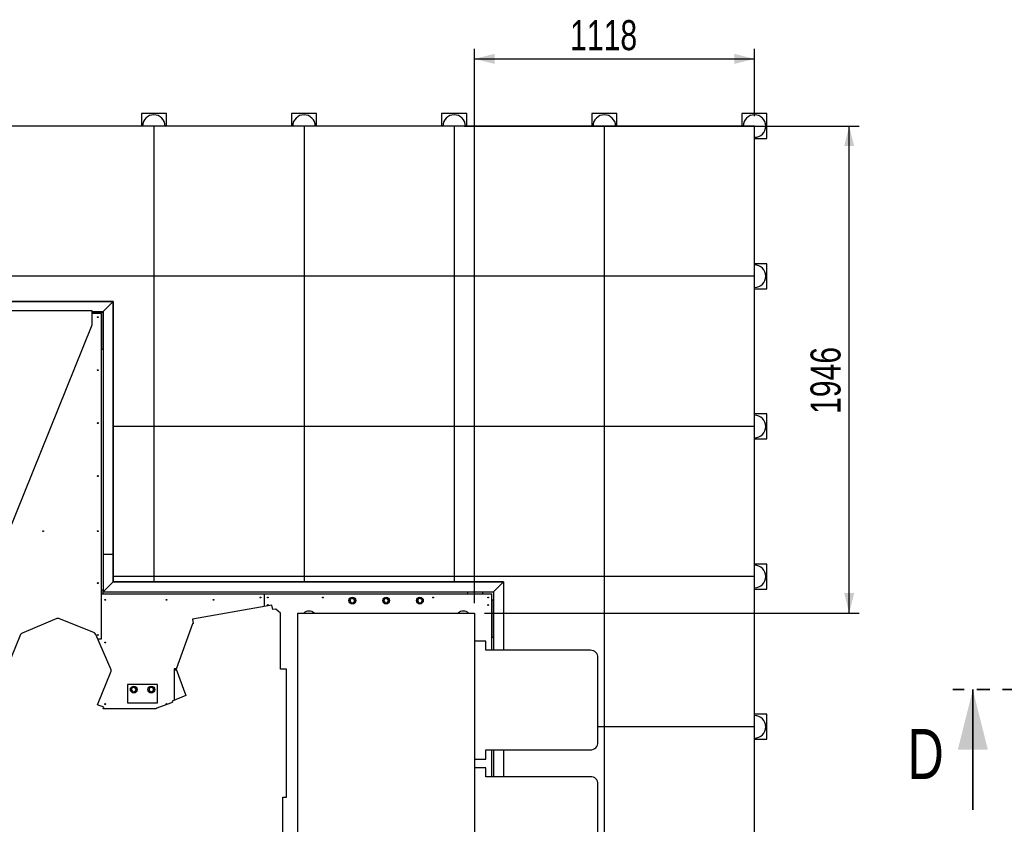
# Model space of a CAD drawing. Header units: millimetres. Extents: x 5 to 589, y 5 to 415.
# Tile 24 of 120: x 111 to 209, y 220 to 300. Entities that reach past the tile are written whole.
import ezdxf

# ---------------------------------------------------------------- set-up
doc = ezdxf.new("R2010")
doc.units = ezdxf.units.MM
doc.linetypes.add('PHANTOM', pattern=[12.7, 6.35, -1.27, 1.27, -1.27, 1.27, -1.27])
doc.layers.add('COTES', color=1, linetype='Continuous')
doc.layers.add('TRAIT-FORT', color=4, linetype='Continuous', lineweight=25)
doc.styles.add('SLDTEXTSTYLE0', font='TXT', dxfattribs={"width": 0.75})
doc.dimstyles.new('SLDDIMSTYLE0', dxfattribs={"dimtxt": 3, "dimasz": 2, "dimexe": 0, "dimexo": 0.0625, "dimgap": 0.75, "dimtad": 1, "dimdec": 0, "dimlfac": 40, "dimrnd": 1e-09, "dimzin": 12, "dimdsep": 46, "dimtxsty": 'SLDTEXTSTYLE0', "dimsah": 1, "dimcen": 0.09, "dimadec": 0, "dimazin": 3, "dimtfac": 1, "dimtdec": 0, "dimtofl": 0, "dimtmove": 0, "dimatfit": 3, "dimfxl": 1, "dimfrac": 2, "dimtolj": 1, "dimtzin": 12, "dimarcsym": 0})

# ---------------------------------------------------------------- blocks, each defined once
blk = doc.blocks.new('_D')
at = {"layer": 'COTES', "color": 1, "transparency": 16777216}
for p, q in [((156.232, 241.829), (156.232, 297.185)), ((184.189, 290.476), (184.189, 297.185)), ((156.232, 296.185), (184.189, 296.185))]:
    blk.add_line(p, q, dxfattribs=at)
for points in [[(156.232, 296.185), (158.232, 295.685), (158.232, 296.685)], [(184.189, 296.185), (182.189, 296.685), (182.189, 295.685)]]:
    blk.add_solid(points, dxfattribs=at)
at = {"layer": 'COTES', "color": 1, "transparency": 16777216, "insert": (165.777, 300.052), "char_height": 3, "attachment_point": 1, "style": 'SLDTEXTSTYLE0'}
blk.add_mtext('1118', dxfattribs=at)
blk = doc.blocks.new('_D_1')
at = {"layer": 'COTES', "color": 1, "transparency": 16777216}
for p, q in [((155.189, 289.476), (194.655, 289.476)), ((193.655, 240.829), (193.655, 289.476)), ((157.232, 240.829), (194.655, 240.829))]:
    blk.add_line(p, q, dxfattribs=at)
for points in [[(193.655, 289.476), (193.155, 287.476), (194.155, 287.476)], [(193.655, 240.829), (194.155, 242.829), (193.155, 242.829)]]:
    blk.add_solid(points, dxfattribs=at)
at = {"layer": 'COTES', "color": 1, "transparency": 16777216, "insert": (189.788, 260.719), "char_height": 3, "attachment_point": 1, "rotation": 90, "style": 'SLDTEXTSTYLE0'}
blk.add_mtext('1946', dxfattribs=at)

msp = doc.modelspace()

# ---------------------------------------------------------------- linework, layer by layer
at = {"color": 7, "linetype": 'PHANTOM', "lineweight": 35}
msp.add_line((393.107, 233.192), (204.007, 233.192), dxfattribs=at)
at = {"color": 7, "linetype": 'Continuous', "lineweight": 35}
msp.add_line((206.007, 221.192), (206.007, 233.192), dxfattribs=at)
msp.add_solid([(206.007, 233.192), (204.507, 227.192), (207.507, 227.192)], dxfattribs=at)
at = {"layer": 'TRAIT-FORT', "color": 4, "linetype": 'Continuous', "lineweight": 25}
for p, q in [((122.939, 290.726), (122.939, 289.476)), ((125.439, 290.726), (122.939, 290.726)), ((125.439, 289.476), (125.439, 290.726)), ((140.439, 290.726), (137.939, 290.726)), ((137.939, 290.726), (137.939, 289.476)), ((140.439, 289.476), (140.439, 290.726)), ((155.439, 290.726), (152.939, 290.726)), ((152.939, 290.726), (152.939, 289.476)), ((155.439, 289.476), (155.439, 290.726)), ((170.439, 290.726), (167.939, 290.726)), ((167.939, 290.726), (167.939, 289.476)), ((170.439, 289.476), (170.439, 290.726)), ((182.939, 290.726), (182.939, 289.476)), ((185.439, 290.726), (182.939, 290.726)), ((185.439, 288.226), (185.439, 290.726)), ((124.189, 289.476), (109.189, 289.476)), ((124.189, 289.476), (124.189, 274.476)), ((139.189, 289.476), (124.189, 289.476)), ((139.189, 289.476), (139.189, 274.476)), ((154.189, 289.476), (139.189, 289.476)), ((154.189, 289.476), (154.189, 274.476)), ((169.189, 289.476), (154.189, 289.476)), ((169.189, 289.476), (169.189, 274.476)), ((184.189, 289.476), (169.189, 289.476)), ((184.189, 274.476), (184.189, 289.476)), ((184.189, 288.226), (185.439, 288.226)), ((185.439, 275.726), (184.189, 275.726)), ((185.439, 273.226), (185.439, 275.726)), ((124.189, 274.476), (109.189, 274.476)), ((124.189, 274.476), (124.189, 259.476)), ((139.189, 274.476), (124.189, 274.476)), ((139.189, 274.476), (139.189, 259.476)), ((154.189, 274.476), (139.189, 274.476)), ((154.189, 274.476), (154.189, 259.476)), ((169.189, 274.476), (154.189, 274.476)), ((169.189, 274.476), (169.189, 259.476)), ((184.189, 274.476), (169.189, 274.476)), ((184.189, 259.476), (184.189, 274.476)), ((184.189, 273.226), (185.439, 273.226)), ((62.532, 271.942), (120.132, 271.942)), ((120.132, 271.942), (109.189, 271.942)), ((119.132, 270.942), (120.132, 271.942)), ((120.132, 271.942), (120.132, 246.692)), ((120.132, 259.476), (120.132, 271.942)), ((118.037, 271.012), (98.537, 271.012)), ((118.037, 269.637), (118.037, 271.012)), ((118.037, 270.942), (119.132, 270.942)), ((118.037, 270.892), (119.082, 270.892)), ((118.957, 270.767), (118.037, 270.767)), ((118.038, 270.892), (118.038, 270.942)), ((118.957, 238.267), (118.957, 270.767)), ((119.082, 270.892), (119.082, 267.142)), ((119.132, 270.942), (119.132, 246.692)), ((109.553, 248.638), (118.037, 269.637)), ((119.082, 267.142), (118.957, 267.142)), ((185.439, 260.726), (184.189, 260.726)), ((185.439, 258.226), (185.439, 260.726)), ((120.132, 244.476), (120.132, 259.476)), ((124.189, 259.476), (120.132, 259.476)), ((124.189, 259.476), (124.189, 244.476)), ((139.189, 259.476), (124.189, 259.476)), ((154.189, 259.476), (139.189, 259.476)), ((139.189, 259.476), (139.189, 244.476)), ((154.189, 259.476), (154.189, 244.476)), ((169.189, 259.476), (154.189, 259.476)), ((169.189, 259.476), (169.189, 244.476)), ((184.189, 259.476), (169.189, 259.476)), ((184.189, 244.476), (184.189, 259.476)), ((184.189, 258.226), (185.439, 258.226)), ((120.132, 246.692), (119.132, 246.692)), ((120.132, 246.692), (119.132, 246.692)), ((119.132, 246.692), (119.132, 242.942)), ((119.207, 246.692), (119.207, 246.692)), ((119.407, 246.692), (119.407, 246.692)), ((119.607, 246.692), (119.607, 246.692)), ((119.807, 246.692), (119.807, 246.692)), ((120.132, 246.692), (120.132, 243.942)), ((185.439, 245.726), (184.189, 245.726)), ((185.439, 243.226), (185.439, 245.726)), ((120.132, 243.942), (120.132, 244.476)), ((124.189, 244.476), (120.132, 244.476)), ((124.189, 244.476), (124.189, 243.942)), ((139.189, 244.476), (124.189, 244.476)), ((154.189, 244.476), (139.189, 244.476)), ((139.189, 244.476), (139.189, 243.942)), ((154.189, 244.476), (154.189, 243.942)), ((169.189, 244.476), (154.189, 244.476)), ((184.189, 244.476), (169.189, 244.476)), ((169.189, 244.476), (169.189, 229.476)), ((184.189, 229.476), (184.189, 244.476)), ((118.957, 243.142), (119.082, 243.142)), ((119.082, 243.142), (119.082, 242.767)), ((119.132, 242.942), (120.132, 243.942)), ((120.132, 243.942), (159.132, 243.942)), ((124.189, 243.942), (120.132, 243.942)), ((139.189, 243.942), (124.189, 243.942)), ((154.189, 243.942), (139.189, 243.942)), ((159.132, 243.942), (154.189, 243.942)), ((159.132, 243.942), (158.132, 242.942)), ((159.132, 243.942), (159.132, 237.117)), ((184.189, 243.226), (185.439, 243.226)), ((118.957, 242.767), (118.957, 242.767)), ((118.957, 242.767), (135.207, 242.767)), ((118.957, 238.267), (118.957, 242.767)), ((119.132, 242.942), (158.132, 242.942)), ((135.207, 242.767), (135.207, 242.767)), ((135.207, 242.767), (135.207, 241.484)), ((135.207, 242.767), (157.957, 242.767)), ((135.207, 242.767), (135.207, 241.484)), ((155.538, 242.942), (155.538, 242.767)), ((157.038, 242.767), (157.038, 242.942)), ((157.957, 237.117), (157.957, 242.767)), ((157.957, 242.142), (158.082, 242.142)), ((158.082, 242.142), (158.082, 238.392)), ((158.132, 242.942), (158.132, 237.117)), ((135.985, 241.622), (128.033, 240.219)), ((136.063, 241.179), (135.985, 241.622)), ((136.361, 241.231), (136.063, 241.179)), ((136.854, 240.818), (136.361, 241.231)), ((114.509, 240.283), (110.966, 238.778)), ((114.705, 240.284), (114.509, 240.283)), ((118.263, 238.847), (114.705, 240.284)), ((128.033, 240.219), (128.111, 239.776)), ((136.854, 235.232), (136.854, 240.818)), ((138.557, 189.704), (138.557, 240.829)), ((138.557, 240.829), (156.232, 240.829)), ((156.232, 240.829), (156.232, 196.678)), ((128.063, 239.768), (126.411, 235.229)), ((128.111, 239.776), (128.063, 239.768)), ((110.868, 238.68), (109.515, 235.33)), ((110.966, 238.778), (110.868, 238.68)), ((118.403, 238.709), (118.263, 238.847)), ((119.907, 235.166), (118.403, 238.709)), ((118.591, 238.267), (118.957, 238.267)), ((118.591, 238.267), (118.957, 238.267)), ((158.082, 238.392), (157.957, 238.392)), ((157.369, 238.017), (156.232, 238.017)), ((157.369, 237.117), (157.369, 238.017)), ((167.807, 237.117), (157.369, 237.117)), ((168.557, 227.917), (168.557, 236.367)), ((119.908, 235.027), (119.907, 235.166)), ((126.425, 235.267), (126.207, 235.267)), ((126.207, 235.267), (126.207, 232.128)), ((126.443, 235.142), (126.207, 235.142)), ((126.411, 235.229), (127.369, 232.596)), ((137.451, 235.232), (136.854, 235.232)), ((137.451, 222.432), (137.451, 235.232)), ((118.555, 231.678), (119.908, 235.027)), ((121.557, 233.692), (121.557, 231.867)), ((124.557, 233.692), (121.557, 233.692)), ((124.557, 231.867), (124.557, 233.692)), ((127.369, 232.596), (126.001, 232.044)), ((119.193, 231.42), (118.555, 231.678)), ((119.131, 231.267), (119.193, 231.42)), ((124.374, 231.267), (119.131, 231.267)), ((121.557, 231.867), (124.557, 231.867)), ((124.47, 231.326), (124.374, 231.267)), ((125.855, 231.83), (124.47, 231.326)), ((125.856, 231.842), (125.855, 231.83)), ((126.041, 231.934), (125.856, 231.842)), ((126.001, 232.044), (126.041, 231.934)), ((185.439, 230.726), (184.189, 230.726)), ((185.439, 228.226), (185.439, 230.726)), ((169.189, 229.476), (168.557, 229.476)), ((169.189, 229.476), (169.189, 214.476)), ((184.189, 229.476), (169.189, 229.476)), ((184.189, 214.476), (184.189, 229.476)), ((184.189, 228.226), (185.439, 228.226)), ((156.232, 226.242), (157.369, 226.242)), ((157.369, 227.167), (167.807, 227.167)), ((157.369, 226.242), (157.369, 227.167)), ((157.957, 224.492), (157.957, 227.167)), ((158.132, 227.167), (158.132, 224.492)), ((159.132, 227.167), (159.132, 224.492)), ((157.369, 225.392), (156.232, 225.392)), ((157.369, 224.492), (157.369, 225.392)), ((167.807, 224.492), (157.369, 224.492)), ((168.557, 215.292), (168.557, 223.742)), ((137.057, 222.432), (137.451, 222.432)), ((137.057, 215.602), (137.057, 222.432))]:
    msp.add_line(p, q, dxfattribs=at)
for centre, radius in [((118.582, 270.392), 0.0425), ((118.582, 265.1), 0.0425), ((118.582, 259.808), 0.0425), ((118.582, 254.517), 0.0425), ((113.132, 249.017), 0.0425), ((118.582, 249.017), 0.0425), ((118.582, 243.829), 0.0425), ((119.332, 242.162), 0.0425), ((125.457, 242.162), 0.0425), ((130.144, 242.162), 0.0425), ((134.832, 242.392), 0.0425), ((135.582, 242.392), 0.0425), ((141.082, 242.392), 0.0425), ((144.019, 242.079), 0.338), ((147.394, 242.079), 0.338), ((150.769, 242.079), 0.338), ((152.082, 242.392), 0.0425), ((157.582, 242.392), 0.0425), ((135.582, 241.642), 0.0425), ((157.582, 241.642), 0.0425), ((118.582, 238.642), 0.0425), ((119.332, 237.892), 0.0425), ((122.182, 233.192), 0.338), ((123.932, 233.192), 0.338), ((119.332, 231.742), 0.0425), ((125.457, 231.742), 0.0425)]:
    msp.add_circle(centre, radius, dxfattribs=at)
for centre, radius, start, end in [((124.189, 289.476), 1.125, 0, 180), ((139.189, 289.476), 1.125, 0, 180), ((154.189, 289.476), 1.125, 0, 180), ((169.189, 289.476), 1.125, 0, 180), ((184.189, 289.476), 1.125, 0, 180), ((184.189, 289.476), 1.125, 270, 0), ((184.189, 274.476), 1.125, 0, 90), ((184.189, 274.476), 1.125, 270, 0), ((184.189, 259.476), 1.125, 0, 90), ((184.189, 259.476), 1.125, 270, 0), ((184.189, 244.476), 1.125, 0, 90), ((184.189, 244.476), 1.125, 270, 0), ((144.019, 242.079), 0.225, 142.81324, 202.81324), ((144.019, 242.079), 0.225, 202.81324, 262.81324), ((144.019, 242.079), 0.225, 82.81324, 142.81324), ((144.019, 242.079), 0.225, 22.81324, 82.81324), ((144.019, 242.079), 0.225, 322.81324, 22.81324), ((147.394, 242.079), 0.225, 142.81324, 202.81324), ((147.394, 242.079), 0.225, 202.81324, 262.81324), ((147.394, 242.079), 0.225, 82.81324, 142.81324), ((147.394, 242.079), 0.225, 22.81324, 82.81324), ((147.394, 242.079), 0.225, 322.81324, 22.81324), ((150.769, 242.079), 0.225, 142.81324, 202.81324), ((150.769, 242.079), 0.225, 202.81324, 262.81324), ((150.769, 242.079), 0.225, 82.81324, 142.81324), ((150.769, 242.079), 0.225, 22.81324, 82.81324), ((150.769, 242.079), 0.225, 322.81324, 22.81324), ((139.682, 240.267), 0.763, 47.53627, 132.46373), ((144.019, 242.079), 0.225, 262.81324, 322.81324), ((147.394, 242.079), 0.225, 262.81324, 322.81324), ((150.769, 242.079), 0.225, 262.81324, 322.81324), ((155.107, 240.267), 0.763, 47.53627, 132.46373), ((167.807, 236.367), 0.75, 0, 90), ((122.182, 233.192), 0.225, 142.81324, 202.81324), ((122.182, 233.192), 0.225, 82.81324, 142.81324), ((122.182, 233.192), 0.225, 22.81324, 82.81324), ((122.182, 233.192), 0.225, 322.81324, 22.81324), ((123.932, 233.192), 0.225, 172.68978, 232.68978), ((123.932, 233.192), 0.225, 112.68978, 172.68978), ((123.932, 233.192), 0.225, 52.68978, 112.68978), ((123.932, 233.192), 0.225, 292.68978, 352.68978), ((123.932, 233.192), 0.225, 352.68978, 52.68978), ((122.182, 233.192), 0.225, 202.81324, 262.81324), ((122.182, 233.192), 0.225, 262.81324, 322.81324), ((123.932, 233.192), 0.225, 232.68978, 292.68978), ((184.189, 229.476), 1.125, 0, 90), ((184.189, 229.476), 1.125, 270, 0), ((167.807, 227.917), 0.75, 270, 0), ((167.807, 223.742), 0.75, 0, 90)]:
    msp.add_arc(centre, radius, start, end, dxfattribs=at)
for points, knots in [([(143.762, 242.112), (143.768, 242.12), (143.781, 242.137), (143.8, 242.163), (143.82, 242.189), (143.833, 242.206), (143.84, 242.215)], [0, 0, 0, 0, 0.2472686, 0.4953626, 0.746874, 1, 1, 1, 1]), ([(143.762, 242.112), (143.766, 242.102), (143.774, 242.083), (143.786, 242.053), (143.799, 242.023), (143.808, 242.002), (143.812, 241.992)], [0, 0, 0, 0, 0.247269, 0.495363, 0.746874, 1, 1, 1, 1]), ([(143.812, 241.992), (143.813, 241.989), (143.818, 241.977), (143.827, 241.956), (143.843, 241.918), (143.855, 241.891), (143.862, 241.872)], [0, 0, 0, 0, 0.0700685, 0.2998677, 0.5309287, 1, 1, 1, 1]), ([(143.84, 242.215), (143.842, 242.218), (143.85, 242.228), (143.864, 242.247), (143.889, 242.279), (143.907, 242.303), (143.919, 242.319)], [0, 0, 0, 0, 0.070068, 0.299868, 0.530929, 1, 1, 1, 1]), ([(143.919, 242.319), (143.927, 242.318), (143.943, 242.316), (143.969, 242.312), (143.995, 242.309), (144.021, 242.306), (144.039, 242.304), (144.048, 242.303)], [0, 0, 0, 0, 0.194733, 0.394387, 0.59459, 0.796857, 1, 1, 1, 1]), ([(144.048, 242.303), (144.057, 242.301), (144.075, 242.299), (144.102, 242.296), (144.127, 242.293), (144.152, 242.289), (144.168, 242.287), (144.176, 242.286)], [0, 0, 0, 0, 0.219086, 0.412836, 0.607273, 0.803423, 1, 1, 1, 1]), ([(144.176, 242.286), (144.181, 242.277), (144.189, 242.257), (144.201, 242.228), (144.214, 242.197), (144.223, 242.177), (144.227, 242.167)], [0, 0, 0, 0, 0.247269, 0.495363, 0.746874, 1, 1, 1, 1]), ([(144.199, 241.943), (144.201, 241.946), (144.209, 241.956), (144.223, 241.975), (144.247, 242.007), (144.265, 242.031), (144.277, 242.047)], [0, 0, 0, 0, 0.070068, 0.299868, 0.530929, 1, 1, 1, 1]), ([(144.227, 242.167), (144.228, 242.164), (144.233, 242.152), (144.242, 242.13), (144.254, 242.102), (144.266, 242.074), (144.273, 242.056), (144.277, 242.047)], [0, 0, 0, 0, 0.070056, 0.299813, 0.530831, 0.765026, 1, 1, 1, 1]), ([(147.137, 242.112), (147.143, 242.12), (147.156, 242.137), (147.175, 242.163), (147.195, 242.189), (147.208, 242.206), (147.215, 242.215)], [0, 0, 0, 0, 0.2472686, 0.4953626, 0.746874, 1, 1, 1, 1]), ([(147.137, 242.112), (147.141, 242.102), (147.149, 242.083), (147.161, 242.053), (147.174, 242.023), (147.183, 242.002), (147.187, 241.992)], [0, 0, 0, 0, 0.247269, 0.495363, 0.746874, 1, 1, 1, 1]), ([(147.187, 241.992), (147.188, 241.989), (147.193, 241.977), (147.202, 241.956), (147.218, 241.918), (147.23, 241.891), (147.237, 241.872)], [0, 0, 0, 0, 0.0700685, 0.2998677, 0.5309287, 1, 1, 1, 1]), ([(147.215, 242.215), (147.217, 242.218), (147.225, 242.228), (147.239, 242.247), (147.264, 242.279), (147.282, 242.303), (147.294, 242.319)], [0, 0, 0, 0, 0.070068, 0.299868, 0.530929, 1, 1, 1, 1]), ([(147.294, 242.319), (147.302, 242.318), (147.318, 242.316), (147.344, 242.312), (147.37, 242.309), (147.396, 242.306), (147.414, 242.304), (147.423, 242.303)], [0, 0, 0, 0, 0.194733, 0.394387, 0.59459, 0.796857, 1, 1, 1, 1]), ([(147.423, 242.303), (147.432, 242.301), (147.45, 242.299), (147.477, 242.296), (147.502, 242.293), (147.527, 242.289), (147.543, 242.287), (147.551, 242.286)], [0, 0, 0, 0, 0.219086, 0.412836, 0.607273, 0.803423, 1, 1, 1, 1]), ([(147.551, 242.286), (147.556, 242.277), (147.564, 242.257), (147.576, 242.228), (147.589, 242.197), (147.598, 242.177), (147.602, 242.167)], [0, 0, 0, 0, 0.247269, 0.495363, 0.746874, 1, 1, 1, 1]), ([(147.574, 241.943), (147.576, 241.946), (147.584, 241.956), (147.598, 241.975), (147.622, 242.007), (147.64, 242.031), (147.652, 242.047)], [0, 0, 0, 0, 0.070068, 0.299868, 0.530929, 1, 1, 1, 1]), ([(147.602, 242.167), (147.603, 242.164), (147.608, 242.152), (147.617, 242.13), (147.629, 242.102), (147.641, 242.074), (147.648, 242.056), (147.652, 242.047)], [0, 0, 0, 0, 0.070056, 0.299813, 0.530831, 0.765026, 1, 1, 1, 1]), ([(150.512, 242.112), (150.518, 242.12), (150.531, 242.137), (150.55, 242.163), (150.57, 242.189), (150.583, 242.206), (150.59, 242.215)], [0, 0, 0, 0, 0.2472686, 0.4953626, 0.746874, 1, 1, 1, 1]), ([(150.512, 242.112), (150.516, 242.102), (150.524, 242.083), (150.536, 242.053), (150.549, 242.023), (150.558, 242.002), (150.562, 241.992)], [0, 0, 0, 0, 0.247269, 0.495363, 0.746874, 1, 1, 1, 1]), ([(150.562, 241.992), (150.563, 241.989), (150.568, 241.977), (150.577, 241.956), (150.593, 241.918), (150.605, 241.891), (150.612, 241.872)], [0, 0, 0, 0, 0.0700685, 0.2998677, 0.5309287, 1, 1, 1, 1]), ([(150.59, 242.215), (150.592, 242.218), (150.6, 242.228), (150.614, 242.247), (150.639, 242.279), (150.657, 242.303), (150.669, 242.319)], [0, 0, 0, 0, 0.070068, 0.299868, 0.530929, 1, 1, 1, 1]), ([(150.669, 242.319), (150.677, 242.318), (150.693, 242.316), (150.719, 242.312), (150.745, 242.309), (150.771, 242.306), (150.789, 242.304), (150.798, 242.303)], [0, 0, 0, 0, 0.194733, 0.394387, 0.59459, 0.796857, 1, 1, 1, 1]), ([(150.798, 242.303), (150.807, 242.301), (150.825, 242.299), (150.852, 242.296), (150.877, 242.293), (150.902, 242.289), (150.918, 242.287), (150.926, 242.286)], [0, 0, 0, 0, 0.219086, 0.412836, 0.607273, 0.803423, 1, 1, 1, 1]), ([(150.926, 242.286), (150.931, 242.277), (150.939, 242.257), (150.951, 242.228), (150.964, 242.197), (150.973, 242.177), (150.977, 242.167)], [0, 0, 0, 0, 0.247269, 0.495363, 0.746874, 1, 1, 1, 1]), ([(150.949, 241.943), (150.951, 241.946), (150.959, 241.956), (150.973, 241.975), (150.997, 242.007), (151.015, 242.031), (151.027, 242.047)], [0, 0, 0, 0, 0.070068, 0.299868, 0.530929, 1, 1, 1, 1]), ([(150.977, 242.167), (150.978, 242.164), (150.983, 242.152), (150.992, 242.13), (151.004, 242.102), (151.016, 242.074), (151.023, 242.056), (151.027, 242.047)], [0, 0, 0, 0, 0.070056, 0.299813, 0.530831, 0.765026, 1, 1, 1, 1]), ([(143.862, 241.872), (143.871, 241.871), (143.887, 241.869), (143.913, 241.866), (143.938, 241.863), (143.965, 241.859), (143.982, 241.857), (143.991, 241.856)], [0, 0, 0, 0, 0.194733, 0.394387, 0.59459, 0.796857, 1, 1, 1, 1]), ([(143.991, 241.856), (144.001, 241.855), (144.019, 241.853), (144.045, 241.849), (144.07, 241.846), (144.095, 241.843), (144.112, 241.841), (144.12, 241.84)], [0, 0, 0, 0, 0.2190861, 0.4128361, 0.6072728, 0.8034231, 1, 1, 1, 1]), ([(144.12, 241.84), (144.127, 241.848), (144.139, 241.865), (144.159, 241.891), (144.179, 241.917), (144.192, 241.934), (144.199, 241.943)], [0, 0, 0, 0, 0.247269, 0.495363, 0.746874, 1, 1, 1, 1]), ([(147.237, 241.872), (147.246, 241.871), (147.262, 241.869), (147.288, 241.866), (147.313, 241.863), (147.34, 241.859), (147.357, 241.857), (147.366, 241.856)], [0, 0, 0, 0, 0.194733, 0.394387, 0.59459, 0.796857, 1, 1, 1, 1]), ([(147.366, 241.856), (147.376, 241.855), (147.394, 241.853), (147.42, 241.849), (147.445, 241.846), (147.47, 241.843), (147.487, 241.841), (147.495, 241.84)], [0, 0, 0, 0, 0.2190861, 0.4128361, 0.6072728, 0.8034231, 1, 1, 1, 1]), ([(147.495, 241.84), (147.502, 241.848), (147.514, 241.865), (147.534, 241.891), (147.554, 241.917), (147.567, 241.934), (147.574, 241.943)], [0, 0, 0, 0, 0.247269, 0.495363, 0.746874, 1, 1, 1, 1]), ([(150.612, 241.872), (150.621, 241.871), (150.637, 241.869), (150.663, 241.866), (150.688, 241.863), (150.715, 241.859), (150.732, 241.857), (150.741, 241.856)], [0, 0, 0, 0, 0.194733, 0.394387, 0.59459, 0.796857, 1, 1, 1, 1]), ([(150.741, 241.856), (150.751, 241.855), (150.769, 241.853), (150.795, 241.849), (150.82, 241.846), (150.845, 241.843), (150.862, 241.841), (150.87, 241.84)], [0, 0, 0, 0, 0.2190861, 0.4128361, 0.6072728, 0.8034231, 1, 1, 1, 1]), ([(150.87, 241.84), (150.877, 241.848), (150.889, 241.865), (150.909, 241.891), (150.929, 241.917), (150.942, 241.934), (150.949, 241.943)], [0, 0, 0, 0, 0.247269, 0.495363, 0.746874, 1, 1, 1, 1]), ([(121.924, 233.224), (121.931, 233.233), (121.943, 233.249), (121.963, 233.275), (121.983, 233.301), (121.996, 233.319), (122.003, 233.328)], [0, 0, 0, 0, 0.2472686, 0.4953626, 0.746874, 1, 1, 1, 1]), ([(121.924, 233.224), (121.928, 233.215), (121.936, 233.195), (121.949, 233.165), (121.962, 233.135), (121.97, 233.115), (121.975, 233.104)], [0, 0, 0, 0, 0.247269, 0.495363, 0.746874, 1, 1, 1, 1]), ([(122.003, 233.328), (122.005, 233.33), (122.013, 233.341), (122.027, 233.359), (122.051, 233.392), (122.069, 233.415), (122.081, 233.431)], [0, 0, 0, 0, 0.070068, 0.299868, 0.530929, 1, 1, 1, 1]), ([(122.081, 233.431), (122.089, 233.43), (122.106, 233.428), (122.131, 233.425), (122.157, 233.422), (122.184, 233.418), (122.201, 233.416), (122.21, 233.415)], [0, 0, 0, 0, 0.194733, 0.394387, 0.59459, 0.796857, 1, 1, 1, 1]), ([(122.21, 233.415), (122.22, 233.414), (122.238, 233.411), (122.264, 233.408), (122.289, 233.405), (122.314, 233.402), (122.331, 233.4), (122.339, 233.399)], [0, 0, 0, 0, 0.219086, 0.412836, 0.607273, 0.803423, 1, 1, 1, 1]), ([(122.339, 233.399), (122.343, 233.389), (122.351, 233.37), (122.364, 233.34), (122.376, 233.31), (122.385, 233.289), (122.389, 233.279)], [0, 0, 0, 0, 0.247269, 0.495363, 0.746874, 1, 1, 1, 1]), ([(122.361, 233.056), (122.363, 233.058), (122.371, 233.069), (122.385, 233.087), (122.41, 233.12), (122.428, 233.143), (122.44, 233.159)], [0, 0, 0, 0, 0.070068, 0.299868, 0.530929, 1, 1, 1, 1]), ([(122.389, 233.279), (122.391, 233.276), (122.396, 233.264), (122.405, 233.242), (122.416, 233.215), (122.428, 233.187), (122.436, 233.168), (122.44, 233.159)], [0, 0, 0, 0, 0.070056, 0.299813, 0.530831, 0.765026, 1, 1, 1, 1]), ([(123.709, 233.22), (123.708, 233.217), (123.707, 233.203), (123.703, 233.176), (123.699, 233.146), (123.696, 233.118), (123.694, 233.101), (123.692, 233.092)], [0, 0, 0, 0, 0.070058, 0.333226, 0.61681, 0.765018, 1, 1, 1, 1]), ([(123.725, 233.349), (123.724, 233.339), (123.721, 233.318), (123.717, 233.286), (123.713, 233.253), (123.71, 233.231), (123.709, 233.22)], [0, 0, 0, 0, 0.2472686, 0.4953626, 0.746874, 1, 1, 1, 1]), ([(123.845, 233.399), (123.836, 233.396), (123.82, 233.389), (123.795, 233.378), (123.772, 233.369), (123.748, 233.359), (123.733, 233.352), (123.725, 233.349)], [0, 0, 0, 0, 0.219086, 0.412836, 0.607273, 0.803423, 1, 1, 1, 1]), ([(123.965, 233.449), (123.957, 233.446), (123.942, 233.44), (123.918, 233.43), (123.894, 233.42), (123.87, 233.41), (123.853, 233.403), (123.845, 233.399)], [0, 0, 0, 0, 0.194733, 0.394387, 0.59459, 0.796857, 1, 1, 1, 1]), ([(124.068, 233.371), (124.066, 233.373), (124.055, 233.381), (124.037, 233.395), (124.013, 233.413), (123.989, 233.431), (123.973, 233.443), (123.965, 233.449)], [0, 0, 0, 0, 0.0700556, 0.2998126, 0.5308313, 0.7650256, 1, 1, 1, 1]), ([(124.172, 233.292), (124.163, 233.298), (124.147, 233.311), (124.121, 233.331), (124.095, 233.35), (124.077, 233.364), (124.068, 233.371)], [0, 0, 0, 0, 0.247269, 0.495363, 0.746874, 1, 1, 1, 1]), ([(124.155, 233.163), (124.155, 233.16), (124.153, 233.147), (124.15, 233.124), (124.146, 233.094), (124.142, 233.064), (124.14, 233.044), (124.139, 233.034)], [0, 0, 0, 0, 0.070056, 0.299813, 0.530831, 0.765026, 1, 1, 1, 1]), ([(124.172, 233.292), (124.17, 233.282), (124.168, 233.261), (124.164, 233.229), (124.159, 233.196), (124.157, 233.174), (124.155, 233.163)], [0, 0, 0, 0, 0.247269, 0.495363, 0.746874, 1, 1, 1, 1]), ([(121.975, 233.104), (121.976, 233.102), (121.981, 233.09), (121.99, 233.068), (122.006, 233.031), (122.017, 233.003), (122.025, 232.985)], [0, 0, 0, 0, 0.0700685, 0.2998677, 0.5309287, 1, 1, 1, 1]), ([(122.025, 232.985), (122.033, 232.984), (122.05, 232.982), (122.075, 232.978), (122.101, 232.975), (122.127, 232.972), (122.145, 232.97), (122.154, 232.968)], [0, 0, 0, 0, 0.194733, 0.394387, 0.59459, 0.796857, 1, 1, 1, 1]), ([(122.154, 232.968), (122.163, 232.967), (122.181, 232.965), (122.208, 232.962), (122.233, 232.959), (122.258, 232.955), (122.274, 232.953), (122.283, 232.952)], [0, 0, 0, 0, 0.2190861, 0.4128361, 0.6072728, 0.8034231, 1, 1, 1, 1]), ([(122.283, 232.952), (122.289, 232.961), (122.302, 232.977), (122.321, 233.003), (122.341, 233.029), (122.354, 233.047), (122.361, 233.056)], [0, 0, 0, 0, 0.247269, 0.495363, 0.746874, 1, 1, 1, 1]), ([(123.796, 233.013), (123.793, 233.015), (123.783, 233.023), (123.764, 233.037), (123.74, 233.055), (123.716, 233.073), (123.7, 233.085), (123.692, 233.092)], [0, 0, 0, 0, 0.070056, 0.299813, 0.530831, 0.765026, 1, 1, 1, 1]), ([(123.899, 232.934), (123.891, 232.94), (123.874, 232.953), (123.848, 232.973), (123.822, 232.993), (123.804, 233.006), (123.796, 233.013)], [0, 0, 0, 0, 0.247269, 0.495363, 0.746874, 1, 1, 1, 1]), ([(124.019, 232.984), (124.01, 232.98), (123.993, 232.973), (123.969, 232.963), (123.945, 232.953), (123.922, 232.944), (123.907, 232.937), (123.899, 232.934)], [0, 0, 0, 0, 0.219086, 0.412836, 0.607273, 0.803423, 1, 1, 1, 1]), ([(124.139, 233.034), (124.131, 233.031), (124.116, 233.025), (124.092, 233.015), (124.068, 233.005), (124.043, 232.994), (124.027, 232.988), (124.019, 232.984)], [0, 0, 0, 0, 0.194733, 0.394387, 0.59459, 0.796857, 1, 1, 1, 1])]:
    msp.add_open_spline(points, degree=3, knots=knots, dxfattribs=at)

# ---------------------------------------------------------------- texts
at = {"color": 7, "linetype": 'Continuous', "insert": (199.481, 229.264), "char_height": 5, "attachment_point": 1, "style": 'SLDTEXTSTYLE0'}
msp.add_mtext('D', dxfattribs=at)

# ---------------------------------------------------------------- dimensions: what is measured, and where the dimension line sits
at = {"layer": 'COTES', "color": 1}
dim = msp.add_linear_dim(base=(184.189, 296.185), p1=(156.232, 240.829), p2=(184.189, 289.476), dimstyle='SLDDIMSTYLE0', dxfattribs=at)
dim.commit()
dim.dimension.update_dxf_attribs({"geometry": '_D', "text_midpoint": (170.21, 296.185), "dimtype": 160})
dim = msp.add_linear_dim(base=(193.655, 289.476), p1=(156.232, 240.829), p2=(154.189, 289.476), angle=90, dimstyle='SLDDIMSTYLE0', dxfattribs=at)
dim.commit()
dim.dimension.update_dxf_attribs({"geometry": '_D_1', "text_midpoint": (193.655, 265.152), "dimtype": 160})

doc.saveas('drawing.dxf')
